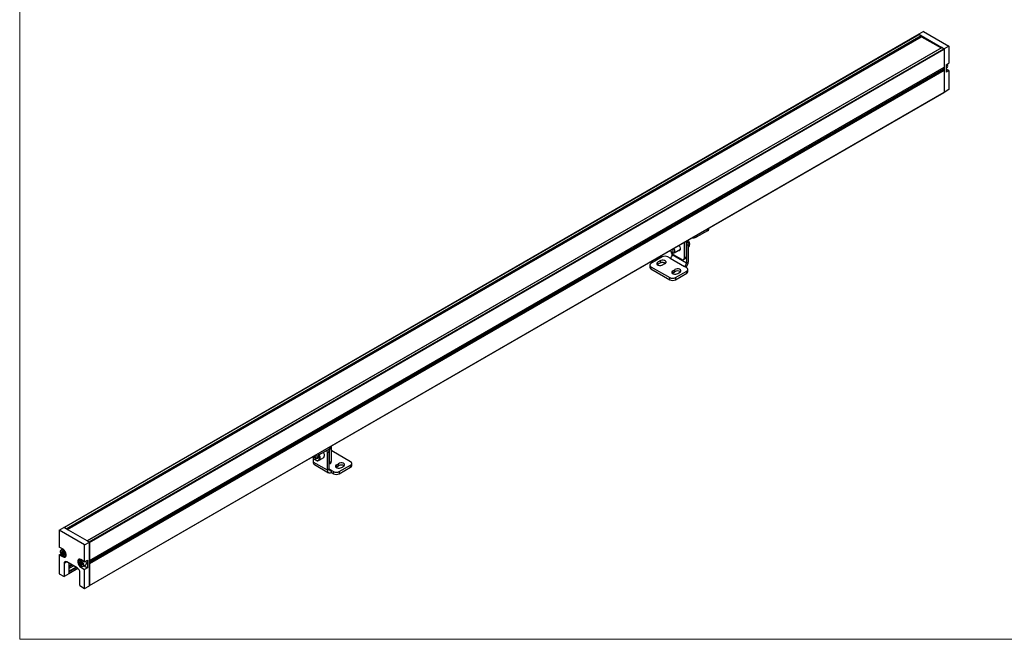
# Model space of a CAD drawing. Header units: millimetres. Extents: x -1115 to 1591, y -400 to 492.
# Tile 1 of 7: x -1115 to -378, y -400 to 64. Entities that reach past the tile are written whole.
import ezdxf

# ---------------------------------------------------------------- set-up
doc = ezdxf.new("R2010")
doc.units = ezdxf.units.MM

msp = doc.modelspace()

# ---------------------------------------------------------------- linework, layer by layer
at = {"color": 7, "linetype": 'Continuous', "lineweight": 18}
for p, q in [((-1114.81, 492.28), (-1114.81, -399.92)), ((-1114.81, -399.92), (382.28, -399.92))]:
    msp.add_line(p, q, dxfattribs=at)
at = {"color": 7, "linetype": 'Continuous', "lineweight": 25}
for p, q in [((-441.69, 53.18), (-1081.56, -316.21)), ((-1081.47, -316.26), (-441.54, 53.17)), ((-1080.01, -317.1), (-440.07, 52.32)), ((-439.92, 52.16), (-1079.79, -317.23)), ((-1079.23, -317.55), (-439.64, 51.67)), ((-438.16, 55.22), (-441.75, 53.29)), ((-441.75, 53.15), (-441.75, 53.29)), ((-441.75, 53.29), (-422.66, 42.27)), ((-440.07, 52.32), (-441.54, 53.17)), ((-439.92, 52.16), (-439.64, 51.67)), ((-438.16, 55.22), (-419.19, 44.27)), ((-1078.93, -317.73), (-439.64, 51.33)), ((-439.58, 51.46), (-424.93, 43)), ((-439.58, 51.41), (-424.97, 42.98)), ((-419.19, 44.27), (-422.66, 42.27)), ((-419.19, 44.27), (-419.19, 31.69)), ((-1064.36, -326.13), (-424.49, 43.25)), ((-424.34, 43.24), (-1064.27, -326.19)), ((-1062.81, -327.03), (-422.87, 42.39)), ((-1062.59, -327.4), (-422.66, 42.02)), ((-424.34, 43.24), (-422.87, 42.39)), ((-422.66, 42.27), (-422.66, 9.61)), ((-422.66, 42.02), (-422.66, 28.64)), ((-421.27, 30.44), (-419.19, 31.69)), ((-421.27, 30.44), (-421.27, 24.73)), ((-1062.59, -340.78), (-422.66, 28.64)), ((-1062.59, -340.89), (-422.72, 28.5)), ((-1062.59, -341.81), (-423.55, 27.11)), ((-423.33, 26.74), (-1062.59, -342.3)), ((-1062.59, -342.83), (-422.87, 26.48)), ((-422.66, 26.11), (-1062.59, -343.32)), ((-423.55, 28.03), (-423.55, 27.11)), ((-423.33, 26.74), (-422.87, 26.48)), ((-422.66, 26.11), (-422.66, 9.85)), ((-421.27, 27.65), (-420.65, 28.01)), ((-419.19, 25.97), (-421.27, 27.18)), ((-419.19, 25.97), (-421.27, 24.73)), ((-419.19, 25.97), (-419.19, 11.76)), ((-1062.59, -359.57), (-422.66, 9.85)), ((-1062.59, -359.67), (-422.72, 9.72)), ((-422.66, 9.61), (-422.79, 9.68)), ((-419.19, 11.76), (-422.66, 9.61)), ((-599.83, -93.9), (-608.32, -98.79)), ((-599.83, -93.9), (-599.83, -92.53)), ((-598.95, -92.67), (-598.95, -92.02)), ((-617.16, -114.1), (-617.16, -102.53)), ((-615.74, -113.29), (-615.74, -101.71)), ((-608.32, -97.43), (-608.32, -98.79)), ((-626.7, -109.9), (-626.07, -110.27)), ((-624.82, -110.39), (-620.23, -107.74)), ((-614.33, -104.31), (-615.74, -105.12)), ((-615.74, -105.12), (-615.74, -118.19)), ((-614.33, -104.31), (-614.33, -117.37)), ((-614.33, -106.36), (-614.11, -106.23)), ((-633.77, -113.49), (-642.26, -118.39)), ((-637.42, -119.4), (-637.42, -117.77)), ((-634.85, -117.92), (-634.85, -116.28)), ((-627.76, -114.51), (-629.53, -113.49)), ((-627.76, -114.51), (-617.16, -120.64)), ((-626.35, -112.06), (-626.35, -111.11)), ((-615.74, -118.19), (-626.35, -112.06)), ((-625.64, -111.65), (-619.28, -115.33)), ((-617.78, -115.48), (-616.36, -114.66)), ((-617.16, -114.1), (-615.74, -113.29)), ((-615.74, -118.19), (-614.33, -117.37)), ((-643.14, -119.62), (-643.14, -121.25)), ((-642.26, -120.84), (-628.12, -129)), ((-642.26, -120.84), (-642.26, -122.47)), ((-642.26, -122.47), (-628.12, -130.64)), ((-625.67, -125.48), (-625.67, -123.85)), ((-624.32, -124.7), (-624.32, -123.07)), ((-623.87, -129), (-615.39, -124.11)), ((-615.39, -121.66), (-617.16, -120.64)), ((-615.39, -125.74), (-615.39, -124.11)), ((-614.51, -124.51), (-614.51, -122.88)), ((-628.12, -130.64), (-628.12, -129)), ((-625.67, -125.48), (-626.3, -125.85)), ((-623.87, -130.64), (-615.39, -125.74)), ((-623.87, -129), (-623.87, -130.64)), ((-882.68, -257.18), (-891.16, -262.08)), ((-883.03, -257.38), (-883.03, -267.59)), ((-882.68, -257.18), (-882.68, -255.81)), ((-881.8, -255.95), (-881.8, -255.3)), ((-881.61, -255.2), (-881.61, -266.77)), ((-881.54, -257.75), (-881.54, -257.02)), ((-895.05, -264.07), (-895.05, -267.18)), ((-893.31, -264.51), (-894.58, -263.13)), ((-893.81, -262.56), (-894.28, -262.83)), ((-894.28, -262.83), (-893.01, -264.21)), ((-893.01, -264.21), (-891.72, -263.47)), ((-891.76, -264.41), (-892.89, -264.7)), ((-891.7, -263.68), (-892.8, -264.31)), ((-892.8, -264.31), (-891.68, -264.02)), ((-891.82, -262.36), (-891.68, -263.97)), ((-891.74, -262.38), (-891.74, -262.34)), ((-891.74, -262.38), (-891.59, -264.06)), ((-891.16, -260.71), (-891.16, -262.08)), ((-891.02, -266.08), (-887.76, -264.21)), ((-883.03, -259.42), (-884.44, -260.24)), ((-884.44, -273.3), (-884.44, -260.24)), ((-883.03, -272.49), (-883.03, -259.42)), ((-881.26, -258.81), (-881.61, -258.64)), ((-867.12, -266.98), (-881.26, -258.81)), ((-884.44, -273.3), (-895.05, -267.18)), ((-894.22, -269.01), (-883.61, -275.14)), ((-891.23, -265.98), (-891.6, -266.13)), ((-883.03, -272.49), (-884.44, -273.3)), ((-883.03, -267.59), (-881.61, -266.77)), ((-883.03, -268.6), (-882.24, -268.15)), ((-881.61, -273.3), (-883.03, -272.49)), ((-877.4, -270.8), (-878.03, -271.17)), ((-877.4, -270.8), (-877.4, -269.17)), ((-876.05, -270.02), (-876.05, -268.39)), ((-875.6, -274.32), (-867.12, -269.43)), ((-875.6, -275.96), (-867.12, -271.06)), ((-867.12, -271.06), (-867.12, -269.43)), ((-866.24, -269.83), (-866.24, -268.2)), ((-881.61, -273.3), (-881.61, -274.94)), ((-881.61, -273.3), (-879.85, -274.32)), ((-881.61, -274.94), (-879.85, -275.96)), ((-879.85, -275.96), (-879.85, -274.32)), ((-875.6, -274.32), (-875.6, -275.96)), ((-1085.16, -318.28), (-1081.69, -316.13)), ((-1062.59, -327.16), (-1081.69, -316.13)), ((-1080.01, -317.1), (-1081.47, -316.26)), ((-1066.19, -329.23), (-1085.16, -318.28)), ((-1085.16, -318.28), (-1085.16, -330.87)), ((-1082.39, -332.46), (-1085.16, -330.87)), ((-1066.19, -329.23), (-1062.59, -327.16)), ((-1066.19, -341.82), (-1066.19, -329.23)), ((-1064.27, -326.19), (-1062.81, -327.03)), ((-1062.59, -359.82), (-1062.59, -327.16)), ((-1062.59, -327.4), (-1062.59, -340.78)), ((-1085.16, -336.58), (-1083.87, -335.81)), ((-1085.16, -336.58), (-1085.16, -350.8)), ((-1085.16, -336.58), (-1082.39, -338.18)), ((-1082.67, -332.31), (-1083.7, -332.9)), ((-1083.32, -335.38), (-1083.37, -334.27)), ((-1083.3, -334.16), (-1082.51, -334.03)), ((-1082.41, -336.54), (-1083.25, -335.56)), ((-1083.12, -334.2), (-1083.23, -334.27)), ((-1083.23, -334.27), (-1083.18, -335.38)), ((-1083.22, -334.22), (-1082.43, -334.09)), ((-1083.22, -334.22), (-1083.22, -334.22)), ((-1083.18, -335.38), (-1082.37, -334.9)), ((-1082.33, -334.99), (-1083.14, -335.47)), ((-1083.14, -335.47), (-1082.31, -336.44)), ((-1083.08, -332.07), (-1083.08, -332.54)), ((-1081.63, -337.74), (-1082.39, -338.18)), ((-1082.38, -334.13), (-1081.54, -335.11)), ((-1082.37, -334.11), (-1081.54, -335.08)), ((-1082.31, -336.44), (-1081.49, -335.97)), ((-1081.48, -336.48), (-1082.27, -336.61)), ((-1081.46, -336.03), (-1082.24, -336.48)), ((-1082.24, -336.48), (-1081.45, -336.35)), ((-1081.49, -335.23), (-1081.45, -336.34)), ((-1081.46, -335.26), (-1081.42, -336.37)), ((-1080.95, -337.66), (-1079.94, -337.08)), ((-1079.5, -341.96), (-1081.62, -343.19)), ((-1081.62, -343.19), (-1081.62, -352.84)), ((-1071.85, -346.38), (-1079.5, -341.96)), ((-1078.09, -342.78), (-1078.09, -350.87)), ((-1078.09, -342.8), (-1078.07, -342.79)), ((-1078.09, -343.29), (-1077.65, -343.03)), ((-1078.09, -345.25), (-1075.95, -344.01)), ((-1078.09, -345.74), (-1075.52, -344.26)), ((-1078.09, -346.88), (-1074.53, -344.83)), ((-1078.09, -346.98), (-1074.45, -344.88)), ((-1078.09, -348.92), (-1072.77, -345.85)), ((-1078.09, -349.41), (-1072.34, -346.1)), ((-1069.25, -340.07), (-1070.26, -340.66)), ((-1069.62, -343.66), (-1070.02, -342.44)), ((-1070.01, -342.29), (-1069.48, -341.71)), ((-1069.07, -341.93), (-1069.89, -342.41)), ((-1069.89, -342.41), (-1069.49, -343.62)), ((-1069.35, -341.75), (-1069.88, -342.33)), ((-1069.88, -342.33), (-1069.13, -341.89)), ((-1068.57, -344.45), (-1069.5, -343.82)), ((-1069.49, -343.62), (-1068.67, -343.15)), ((-1068.61, -343.23), (-1069.43, -343.7)), ((-1069.43, -343.7), (-1068.49, -344.33)), ((-1069.35, -341.71), (-1068.41, -342.34)), ((-1069.33, -341.75), (-1068.4, -342.38)), ((-1069.07, -341.93), (-1069.07, -341.93)), ((-1069.07, -341.93), (-1069.07, -341.93)), ((-1066.19, -341.82), (-1068.96, -340.22)), ((-1068.19, -345.49), (-1068.96, -345.94)), ((-1068.96, -345.94), (-1066.19, -347.53)), ((-1068.56, -343.13), (-1068.01, -343.42)), ((-1068.49, -344.33), (-1068.36, -344.25)), ((-1067.91, -343.76), (-1068.44, -344.34)), ((-1067.91, -343.87), (-1068.44, -344.45)), ((-1068.32, -342.49), (-1067.92, -343.7)), ((-1068.3, -342.5), (-1067.89, -343.71)), ((-1067.51, -345.42), (-1065.53, -344.28)), ((-1066.56, -344.87), (-1064.03, -346.33)), ((-1066.19, -341.82), (-1064.03, -340.61)), ((-1064.03, -346.33), (-1066.19, -347.53)), ((-1064.03, -340.61), (-1064.03, -346.33)), ((-1062.59, -343.32), (-1062.59, -359.57)), ((-1085.16, -350.8), (-1081.62, -352.84)), ((-1078.09, -350.87), (-1081.62, -352.84)), ((-1078.09, -350.56), (-1071.4, -346.69)), ((-1078.09, -350.66), (-1071.33, -346.75)), ((-1069.73, -359.71), (-1069.73, -350.05)), ((-1066.19, -361.75), (-1066.19, -347.53)), ((-1069.73, -359.71), (-1066.19, -361.75)), ((-1066.19, -361.75), (-1062.59, -359.82))]:
    msp.add_line(p, q, dxfattribs=at)
at = {"color": 7, "linetype": 'Continuous', "lineweight": 25, "flags": 128}
for points in [[(-439.64, 51.67), (-439.6, 51.59), (-439.58, 51.51), (-439.58, 51.44), (-439.6, 51.38), (-439.63, 51.34), (-439.64, 51.33)], [(-614.11, -106.23), (-613.59, -105.72), (-613.29, -104.93), (-613.25, -103.92), (-613.47, -102.78), (-613.94, -101.63), (-614.37, -100.92)], [(-627.71, -108.62), (-627.62, -108.83), (-627.29, -109.36), (-626.88, -109.78), (-626.44, -110.01), (-626.04, -110.03), (-625.74, -109.83), (-625.59, -109.44), (-625.6, -108.92), (-625.79, -108.35), (-626.11, -107.82), (-626.18, -107.74)], [(-626.07, -110.27), (-625.65, -110.45), (-625.03, -110.48), (-624.56, -110.16), (-624.32, -109.55), (-624.35, -108.74), (-624.64, -107.85), (-625.08, -107.1)], [(-621.13, -104.82), (-621.02, -104.99), (-620.52, -105.97), (-620.25, -106.97), (-620.25, -107.87), (-620.52, -108.56), (-621.02, -108.96), (-621.69, -109.02), (-622.19, -108.87)], [(-620.33, -108.2), (-620.66, -108.1), (-620.77, -108.06)], [(-620.37, -107.82), (-620.34, -107.83), (-620.24, -107.84)], [(-637.42, -117.77), (-637.82, -118.29), (-637.84, -118.85), (-637.49, -119.37), (-636.81, -119.78), (-635.92, -120.01), (-634.94, -120.02), (-634.03, -119.82), (-633.33, -119.43)], [(-631.98, -118.65), (-631.3, -118.24), (-630.95, -117.72), (-630.97, -117.15), (-631.36, -116.64), (-632.07, -116.25), (-632.98, -116.04), (-633.95, -116.06), (-634.85, -116.28)], [(-625.67, -123.85), (-626.34, -124.26), (-626.7, -124.78), (-626.68, -125.34), (-626.28, -125.86), (-625.58, -126.25), (-624.67, -126.45), (-623.69, -126.44), (-622.8, -126.21)], [(-620.22, -124.73), (-619.83, -124.21), (-619.81, -123.65), (-620.16, -123.12), (-620.84, -122.72), (-621.73, -122.49), (-622.7, -122.48), (-623.61, -122.68), (-624.32, -123.07)], [(-881.61, -256.52), (-881.57, -256.69), (-881.54, -257.02)], [(-891.6, -266.13), (-892.36, -266.15), (-893.2, -265.84), (-894.04, -265.23), (-894.82, -264.38), (-895.47, -263.36), (-895.53, -263.23)], [(-891.74, -262.38), (-891.77, -262.36), (-891.79, -262.35)], [(-890.69, -261.8), (-890.58, -262.06), (-890.23, -263.21), (-890.14, -264.29), (-890.31, -265.21), (-890.74, -265.87), (-891.02, -266.08)], [(-887.44, -259.93), (-887.33, -260.18), (-886.98, -261.33), (-886.89, -262.42), (-887.06, -263.33), (-887.48, -264), (-887.76, -264.21)], [(-877.4, -269.17), (-878.07, -269.58), (-878.43, -270.1), (-878.41, -270.66), (-878.01, -271.18), (-877.31, -271.57), (-876.4, -271.77), (-875.42, -271.76), (-874.53, -271.53)], [(-871.95, -270.05), (-871.56, -269.53), (-871.54, -268.97), (-871.89, -268.44), (-872.57, -268.04), (-873.46, -267.81), (-874.43, -267.8), (-875.34, -268), (-876.05, -268.39)], [(-1081.54, -333.89), (-1080.99, -334.7), (-1080.64, -335.58), (-1080.52, -336.43), (-1080.66, -337.13), (-1081.03, -337.59), (-1081.58, -337.74), (-1082.25, -337.56), (-1082.93, -337.08), (-1083.54, -336.37), (-1084, -335.51), (-1084.24, -334.62), (-1084.23, -333.84), (-1083.97, -333.25), (-1083.5, -332.94), (-1082.88, -332.95), (-1082.19, -333.28), (-1081.54, -333.89)], [(-1083.7, -332.9), (-1083.47, -332.81), (-1082.83, -332.82), (-1082.12, -333.17), (-1081.43, -333.8)], [(-1082.39, -338.18), (-1081.55, -338.5), (-1080.8, -338.43), (-1080.25, -337.99), (-1079.96, -337.23), (-1079.96, -336.23), (-1080.25, -335.13), (-1080.8, -334.05), (-1081.55, -333.13), (-1082.39, -332.46)], [(-1082.38, -334.13), (-1082.38, -334.13), (-1082.38, -334.12), (-1082.38, -334.11), (-1082.37, -334.11)], [(-1081.54, -335.11), (-1081.54, -335.11), (-1081.55, -335.1), (-1081.54, -335.09), (-1081.54, -335.08)], [(-1081.43, -333.8), (-1080.87, -334.63), (-1080.5, -335.55), (-1080.38, -336.43), (-1080.52, -337.16), (-1080.9, -337.64), (-1080.95, -337.66)], [(-1068.96, -340.22), (-1069.8, -339.9), (-1070.55, -339.97), (-1071.1, -340.41), (-1071.4, -341.17), (-1071.4, -342.17), (-1071.1, -343.27), (-1070.55, -344.35), (-1069.8, -345.27), (-1068.96, -345.94)], [(-1069.11, -345.15), (-1069.78, -344.55), (-1070.33, -343.76), (-1070.7, -342.87), (-1070.83, -342.02), (-1070.71, -341.3), (-1070.36, -340.83), (-1069.81, -340.66), (-1069.15, -340.81), (-1068.46, -341.28), (-1067.84, -341.98), (-1067.37, -342.83), (-1067.12, -343.72), (-1067.11, -344.52), (-1067.36, -345.12), (-1067.81, -345.45), (-1068.43, -345.46), (-1069.11, -345.15)], [(-1068.3, -342.5), (-1068.31, -342.5), (-1068.31, -342.5), (-1068.32, -342.49), (-1068.32, -342.49)], [(-1067.89, -343.71), (-1067.91, -343.71), (-1067.91, -343.71), (-1067.92, -343.7), (-1067.92, -343.7)], [(-1065.39, -341.37), (-1065.26, -341.64), (-1065, -342.56), (-1064.99, -343.39), (-1065.24, -344.02), (-1065.53, -344.28)]]:
    msp.add_lwpolyline(points, dxfattribs=at)
at = {"color": 7, "linetype": 'Continuous', "lineweight": 25}
for centre, radius, start, end in [((-441.63, 53.05), 0.151, 54.38242, 114.30712), ((-440.3, 51.95), 0.433, 28.85561, 58.04533), ((-424.43, 43.12), 0.151, 54.38183, 114.31395), ((-423.12, 42), 0.461, 2.60548, 57.39452), ((-422.39, 29.55), 2.32, 318.41442, 35.71605), ((-423.68, 29.27), 3.6, 0.66483, 27.29047), ((-423.09, 27.13), 0.461, 182.60548, 237.39452), ((-423.12, 26.09), 0.461, 2.60548, 57.39452), ((-422.81, 28.62), 0.144, 304.05635, 7.25583), ((-422.81, 9.83), 0.144, 304.05635, 7.25583), ((-600.46, -92.52), 1.51, 294.37466, 354.3052), ((-618.94, -104.52), 4.62, 2.6802, 40.39826), ((-619.14, -104.32), 5.91, 1.10788, 35.40427), ((-610.44, -94.68), 4.63, 257.99166, 297.30331), ((-623.13, -107.74), 4.65, 190.82193, 237.34348), ((-631.26, -125.47), 9.86, 111.31557, 128.67905), ((-631.26, -127.1), 9.86, 111.31557, 128.67905), ((-633.42, -121.21), 3.59, 54.72911, 113.326), ((-631.65, -117.59), 4.61, 62.60967, 117.39033), ((-629.42, -111.92), 3.07, 302.60548, 357.39452), ((-618.45, -114.31), 1.31, 230.79671, 9.21404), ((-617.17, -113.47), 1.44, 304.05635, 7.25583), ((-620.51, -117.08), 6.19, 316.868, 357.30253), ((-641.64, -121.1), 1.51, 185.6948, 245.62534), ((-641.79, -119.62), 1.31, 110.78342, 249.21658), ((-630.1, -123.46), 5.17, 111.31557, 128.67905), ((-627.55, -119.04), 5.17, 291.31557, 308.67905), ((-627.55, -120.67), 5.17, 291.31557, 308.67905), ((-622.27, -127.63), 3.57, 54.70078, 124.98534), ((-626.39, -117.03), 9.86, 291.31557, 308.67905), ((-618.81, -118.05), 3.07, 302.60548, 357.39452), ((-615.85, -122.88), 1.31, 290.78342, 69.21658), ((-616.01, -124.36), 1.51, 294.37466, 354.3052), ((-626, -124.91), 4.61, 242.60967, 297.39033), ((-626, -126.54), 4.61, 242.60967, 297.39033), ((-887.25, -259.55), 4.22, 1.78712, 26.92084), ((-883.3, -255.8), 1.51, 294.37466, 354.3052), ((-883.92, -257.71), 2.38, 346.08922, 13.91078), ((-893.83, -262.44), 1.01, 200.2591, 222.25828), ((-893.85, -263.56), 0.842, 120.33243, 149.2468), ((-893.92, -262.5), 0.487, 189.29455, 222.65485), ((-893.29, -257.96), 4.63, 257.99166, 297.30331), ((-892.59, -264.94), 0.842, 120.33243, 149.2468), ((-892.93, -264.23), 0.471, 215.94607, 274.97946), ((-892.82, -264.08), 0.235, 215.94607, 274.97946), ((-892.62, -264.56), 0.306, 126.33342, 208.53189), ((-891.5, -264.26), 0.306, 126.33342, 208.53189), ((-891.88, -264.14), 0.297, 292.83624, 14.32563), ((-891.55, -263.94), 0.128, 191.418, 252.36083), ((-893.69, -263.77), 3.31, 318.14477, 33.48544), ((-888.66, -260.37), 4.22, 1.78712, 26.92084), ((-893.09, -267.4), 1.97, 173.70115, 234.98667), ((-891.89, -264.01), 2.25, 233.96008, 292.90834), ((-882.17, -272.63), 0.873, 170.78596, 309.20329), ((-883.04, -266.95), 1.44, 304.05635, 7.25583), ((-879.28, -264.36), 5.17, 291.31557, 308.67905), ((-879.28, -265.99), 5.17, 291.31557, 308.67905), ((-874, -272.95), 3.57, 54.70078, 124.98534), ((-878.12, -262.35), 9.86, 291.31557, 308.67905), ((-867.58, -268.2), 1.31, 290.78342, 69.21658), ((-867.74, -269.69), 1.51, 294.37466, 354.3052), ((-882.72, -273.58), 1.75, 170.78596, 309.20329), ((-877.73, -270.23), 4.61, 242.60967, 297.39033), ((-877.73, -271.86), 4.61, 242.60967, 297.39033), ((-1083.28, -334.25), 0.0926, 106.26279, 191.77311), ((-1083.3, -334.12), 0.161, 245.48653, 297.73479), ((-1083.01, -335.35), 0.314, 184.57645, 221.14076), ((-1083.26, -335.23), 0.161, 245.48653, 297.73479), ((-1083.23, -334.14), 0.0826, 197.17526, 275.62861), ((-1082.98, -335.75), 0.326, 120.19228, 144.97356), ((-1083.17, -334.26), 0.0553, 133.71261, 187.37727), ((-1083.03, -335.36), 0.157, 184.57645, 221.14076), ((-1082.51, -334.2), 0.17, 34.5832, 90.31592), ((-1082.43, -334), 0.0854, 198.6659, 274.03803), ((-1082.15, -336.73), 0.326, 120.19228, 144.97356), ((-1082.27, -336.44), 0.17, 214.5832, 270.31592), ((-1082.33, -335.12), 0.222, 73.10392, 99.70189), ((-1082.21, -334.89), 0.157, 184.57645, 221.14076), ((-1083.19, -334.27), 1.13, 320.1708, 325.55047), ((-1082.24, -336.4), 0.0852, 214.5832, 270.31592), ((-1082.18, -336.57), 0.106, 126.19198, 206.09891), ((-1081.78, -335.29), 0.314, 4.57645, 41.14076), ((-1081.45, -335.22), 0.0468, 188.33848, 248.6091), ((-1081.54, -335.77), 0.208, 282.76637, 291.81655), ((-1081.4, -335.89), 0.126, 219.64467, 239.48102), ((-1081.39, -336.44), 0.106, 126.19198, 206.09891), ((-1081.51, -336.39), 0.0926, 286.26279, 11.77311), ((-1081.4, -336.33), 0.0468, 188.33848, 248.6091), ((-1080.33, -342.98), 1.31, 50.79671, 189.21404), ((-1074.33, -350.26), 4.61, 2.60548, 57.39452), ((-1069.87, -342.38), 0.162, 146.88144, 204.58691), ((-1070.03, -342.15), 0.297, 272.40974, 299.7221), ((-1069.92, -342.23), 0.103, 212.41111, 293.70911), ((-1069.81, -342.37), 0.0811, 146.88144, 204.58691), ((-1069.63, -343.36), 0.297, 272.40974, 299.7221), ((-1069.32, -343.56), 0.318, 197.86051, 234.09522), ((-1069.34, -343.84), 0.166, 122.02384, 172.41421), ((-1069.33, -343.57), 0.159, 197.86051, 234.09522), ((-1069.41, -341.78), 0.0965, 46.62354, 129.7172), ((-1069.39, -341.65), 0.103, 212.41111, 293.70911), ((-1069.3, -341.72), 0.0443, 169.14125, 229.78577), ((-1068.53, -343.98), 0.851, 92.62137, 99.742), ((-1068.52, -343.1), 0.159, 197.86051, 234.09522), ((-1068.79, -343.07), 0.238, 320.36788, 345.30469), ((-1068.4, -344.47), 0.166, 122.02384, 172.41421), ((-1068.5, -344.38), 0.0965, 226.62354, 309.7172), ((-1068.46, -344.28), 0.0569, 230.83598, 286.5215), ((-1068.37, -344.39), 0.0871, 143.02072, 220.09476), ((-1068.6, -342.6), 0.318, 17.86051, 54.09522), ((-1068.37, -342.35), 0.0444, 169.18994, 229.31643), ((-1067.84, -343.81), 0.0844, 141.6228, 221.56665), ((-1068.04, -343.78), 0.162, 326.88144, 24.58691)]:
    msp.add_arc(centre, radius, start, end, dxfattribs=at)
for points, knots in [([(-891.76, -263), (-891.83, -262.88), (-891.95, -262.68), (-892.14, -262.52), (-892.22, -262.46)], [0, 0, 0, 0, 0.606397, 1, 1, 1, 1]), ([(-891.68, -263.97), (-891.68, -263.98), (-891.68, -264.02), (-891.69, -264.04), (-891.68, -264.04), (-891.68, -264.04)], [0, 0, 0, 0, 0.479021, 0.991348, 1, 1, 1, 1]), ([(-1082.43, -334.09), (-1082.43, -334.09), (-1082.43, -334.09), (-1082.42, -334.09), (-1082.41, -334.1), (-1082.39, -334.12), (-1082.38, -334.13), (-1082.38, -334.13)], [0, 0, 0, 0, 0.0987228, 0.3675535, 0.6405328, 0.9429371, 1, 1, 1, 1]), ([(-1082.37, -334.9), (-1082.34, -334.71), (-1082.3, -334.46), (-1082.32, -334.24), (-1082.33, -334.19)], [0, 0, 0, 0, 0.75501, 1, 1, 1, 1]), ([(-1081.49, -335.97), (-1081.56, -335.85), (-1081.66, -335.67), (-1081.92, -335.33), (-1082.15, -335.14), (-1082.33, -334.99)], [0, 0, 0, 0, 0.326612, 0.500485, 1, 1, 1, 1]), ([(-1082.22, -334.31), (-1082.22, -334.32), (-1082.21, -334.38), (-1082.22, -334.59), (-1082.25, -334.78), (-1082.26, -334.91)], [0, 0, 0, 0, 0.038685, 0.374312, 1, 1, 1, 1]), ([(-1082.26, -334.91), (-1082.17, -334.98), (-1081.99, -335.13), (-1081.81, -335.32), (-1081.68, -335.47), (-1081.6, -335.59), (-1081.52, -335.7), (-1081.48, -335.78), (-1081.47, -335.8)], [0, 0, 0, 0, 0.279276, 0.563481, 0.661732, 0.760286, 0.942985, 1, 1, 1, 1]), ([(-1081.54, -335.11), (-1081.54, -335.12), (-1081.52, -335.14), (-1081.5, -335.18), (-1081.49, -335.21), (-1081.49, -335.22), (-1081.49, -335.23)], [0, 0, 0, 0, 0.2712238, 0.5511613, 0.8294917, 1, 1, 1, 1]), ([(-1081.45, -336.34), (-1081.45, -336.34), (-1081.45, -336.35), (-1081.45, -336.35), (-1081.45, -336.36)], [0, 0, 0, 0, 0.545928, 1, 1, 1, 1]), ([(-1069.35, -341.74), (-1069.35, -341.74), (-1069.35, -341.74), (-1069.35, -341.74), (-1069.34, -341.75), (-1069.33, -341.75)], [0, 0, 0, 0, 0.178296, 0.670738, 1, 1, 1, 1]), ([(-1068.67, -343.15), (-1068.7, -342.94), (-1068.76, -342.49), (-1068.96, -342.13), (-1069.07, -341.93)], [0, 0, 0, 0, 0.463379, 1, 1, 1, 1]), ([(-1068.91, -342.04), (-1068.83, -342.19), (-1068.71, -342.4), (-1068.61, -342.78), (-1068.58, -343), (-1068.56, -343.13)], [0, 0, 0, 0, 0.462883, 0.650408, 1, 1, 1, 1]), ([(-1067.96, -343.58), (-1067.99, -343.55), (-1068.1, -343.47), (-1068.32, -343.35), (-1068.51, -343.27), (-1068.61, -343.23)], [0, 0, 0, 0, 0.202163, 0.596705, 1, 1, 1, 1]), ([(-1068.4, -342.38), (-1068.39, -342.39), (-1068.38, -342.4), (-1068.35, -342.43), (-1068.33, -342.46), (-1068.32, -342.48), (-1068.32, -342.49)], [0, 0, 0, 0, 0.247927, 0.501244, 0.774942, 1, 1, 1, 1]), ([(-1067.92, -343.7), (-1067.92, -343.71), (-1067.91, -343.73), (-1067.91, -343.75), (-1067.91, -343.76), (-1067.91, -343.76), (-1067.91, -343.76)], [0, 0, 0, 0, 0.314194, 0.597827, 0.902306, 1, 1, 1, 1])]:
    msp.add_open_spline(points, degree=3, knots=knots, dxfattribs=at)

doc.saveas('drawing.dxf')
